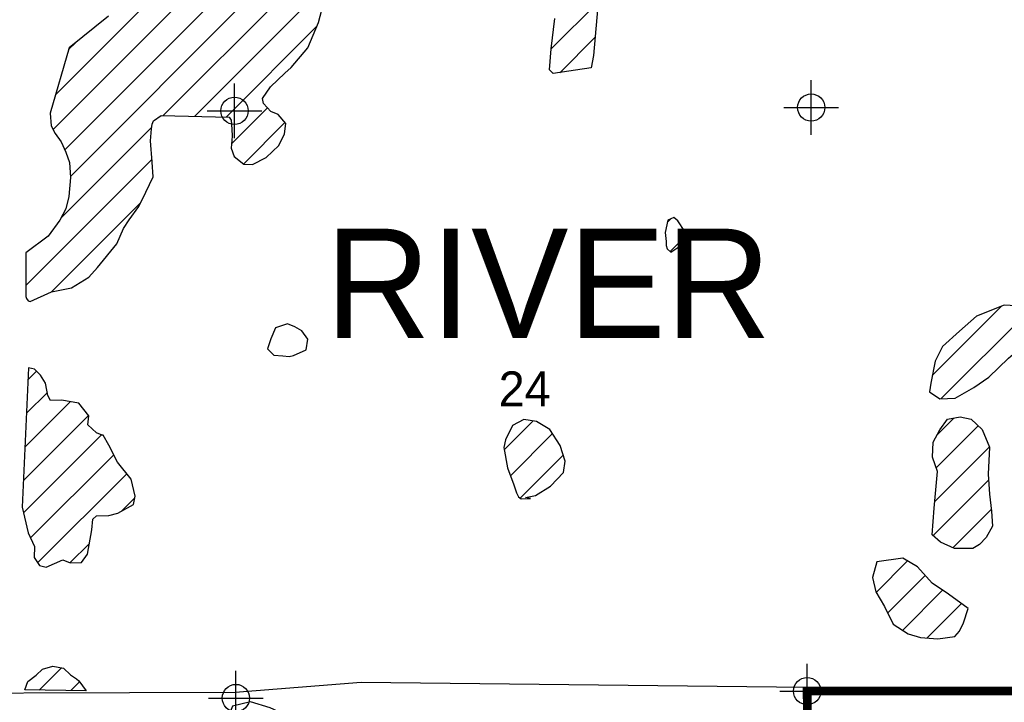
# Model space of a CAD drawing. Extents: x 192051 to 352051, y 710978 to 817615.
# Tile 57 of 85: x 276798 to 285824, y 769581 to 775834. Entities that reach past the tile are written whole.
import ezdxf
from ezdxf.enums import TextEntityAlignment as Align

# ---------------------------------------------------------------- set-up
doc = ezdxf.new("R2010")
doc.units = 0
doc.header["$LTSCALE"] = 800
doc.header["$PDMODE"] = 34
doc.header["$PDSIZE"] = 250
doc.layers.get('0').update_dxf_attribs({"linetype": 'CONTINUOUS'})
for name, color, linetype in [('MAJROADS', 9, 'CONTINUOUS'), ('SEC', 2, 'CONTINUOUS'), ('TEXT', 7, 'CONTINUOUS'), ('WETDBA', 11, 'CONTINUOUS'), ('WETFILL', 12, 'CONTINUOUS'), ('WSHEDS', 3, 'CONTINUOUS')]:
    doc.layers.add(name, color=color, linetype=linetype)

# ---------------------------------------------------------------- blocks, each defined once
blk = doc.blocks.new('*X')
at = {"color": 0}
for p, q in [((277125.8, 775146.5), (280462.1, 778482.7)), ((277103.4, 774829.4), (280235.1, 777961)), ((277211.1, 774642.3), (280465.6, 777896.8)), ((277262.2, 774398.7), (279368.9, 776505.4)), ((278113.6, 774955.4), (279504.2, 776346.1)), ((278401.6, 774948.8), (279600.7, 776147.9)), ((281671.2, 775566.2), (282100.8, 775995.8)), ((278689.7, 774942.2), (279525.6, 775778.1)), ((281748.9, 775349.2), (282072.7, 775673)), ((277245, 775560.3), (277310.9, 775626.2)), ((278740.2, 774698), (279069, 775026.8)), ((277173.9, 774015.7), (278007.8, 774849.7)), ((278849, 774512.1), (279229.6, 774892.7)), ((276853.3, 773400.5), (278010.9, 774558)), ((277090.1, 773342.6), (277908.6, 774161.1)), ((282736, 773978.8), (282768, 774010.9)), ((282761.8, 773709.9), (282899.8, 773848)), ((276855.4, 773697.3), (276856.9, 773698.7)), ((285164.1, 772576), (285794.9, 773206.8)), ((285243.1, 772360.3), (286083.1, 773200.3)), ((276874.4, 772537.5), (276951.7, 772614.8)), ((276860.5, 772229), (277051.7, 772420.1)), ((276846.7, 771920.4), (277261.4, 772335.1)), ((276832.8, 771611.9), (277429.5, 772208.6)), ((281240.4, 771893.9), (281504.9, 772158.4)), ((285206.5, 772029), (285362.4, 772184.9)), ((285200.8, 771728.6), (285585.5, 772113.3)), ((276833.5, 771317.8), (277547.3, 772031.6)), ((281297.6, 771656.4), (281683.8, 772042.6)), ((285187.5, 771420.6), (285687.5, 771920.6)), ((276896.8, 771086.5), (277659.6, 771849.3)), ((281387.3, 771451.4), (281781.5, 771845.5)), ((276962.3, 770857.3), (277780.1, 771675.1)), ((285171.2, 771109.6), (285681.2, 771619.7)), ((277735.2, 771335.5), (277854.6, 771454.9)), ((285353.5, 770997.2), (285706.1, 771349.8)), ((277258.5, 770858.8), (277436.5, 771036.8)), ((284648.5, 770587), (284938, 770876.4)), ((284755.6, 770399.4), (285099.4, 770743.2)), ((284892.6, 770241.7), (285258.7, 770607.7)), ((285116, 770170.4), (285431.3, 770485.6)), ((276977.3, 769693.6), (277181.8, 769898.1)), ((277266.2, 769687.8), (277346.2, 769767.8))]:
    blk.add_line(p, q, dxfattribs=at)

msp = doc.modelspace()

# ---------------------------------------------------------------- linework, layer by layer
at = {"layer": 'MAJROADS', "color": 0}
msp.add_lwpolyline([(315710.2, 770096.8), (310472.4, 769985.4), (305184.3, 769874.4), (299871.2, 769780.3), (294591.7, 769702.7), (289313, 769717.3), (284009, 769715.3), (279928.7, 769762.8), (278771.7, 769671), (274892, 769658.3), (274431.8, 769737.1), (274248.1, 769822.3), (273814.5, 770102.1), (273465.3, 770465), (273207, 770668.1), (273015.1, 770778.4), (272763, 770846), (269797.8, 770750.6), (258426.2, 770129.8), (258294.3, 770083.2), (245978.4, 763662.8)], dxfattribs=at)
at = {"layer": 'SEC', "color": 0}
for p in [(278767.3, 774999.4), (284054.3, 775029.4), (284017, 769684.1), (278780.1, 769620.3)]:
    msp.add_point(p, dxfattribs=at)
at = {"layer": 'WETDBA', "color": 0}
for points in [[(282143.4, 776484.9), (282058.2, 775506.7), (282036.9, 775392.1), (281689.8, 775340.4), (281654.6, 775376.6), (281671.4, 775567.8), (281704.2, 775845.6)], [(277613.2, 775865.9), (277250.1, 775578), (277077.1, 774977.2), (277085.7, 774861.1), (277123.7, 774793.2), (277177.7, 774715.9), (277221, 774620.6), (277254.5, 774526), (277262.8, 774388.1), (277249, 774214.5), (277219.7, 774101.6), (277164.5, 773998.1), (277060.3, 773852.3), (276855.4, 773697.6), (276852.6, 773299), (276859.5, 773280.6), (276874, 773258), (276894.3, 773254.2), (277087.9, 773342.2), (277272.5, 773378.2), (277431.1, 773474.3), (277512.2, 773564.1), (277687.5, 773781), (277749.4, 773921.6), (277800.2, 773999.9), (277889.4, 774122), (277954.8, 774254.9), (278022.3, 774394.8), (278013.2, 774528.5), (277997.7, 774724.9), (278005.9, 774834.5), (278011.3, 774877.3), (278024.9, 774907.4), (278095.1, 774955.9), (278719.3, 774941.5), (278737.3, 774913.9), (278743.5, 774831.6), (278744.9, 774766.2), (278737.4, 774658), (278762.6, 774582.5), (278851.9, 774509.8), (278932.7, 774508.2), (279057.9, 774570.9), (279173, 774682.9), (279224, 774789.9), (279236.3, 774884.7), (279168.2, 774965.6), (279099.6, 774993.1), (279031.5, 775068.3), (279022.8, 775113.4), (279097.1, 775220.2), (279229.2, 775343.3), (279286, 775396.8), (279439.1, 775576.6), (279538.6, 775808.3), (279614.8, 776101.4)]]:
    msp.add_lwpolyline(points, dxfattribs=at)
for points in [[(282767.1, 773705.4), (282903.8, 773797.5), (282896.3, 773893.2), (282830.6, 773990.9), (282793.6, 774023), (282739.9, 773997.5), (282716.2, 773884.6), (282723.1, 773803.6), (282723.4, 773765), (282733.6, 773733.9)], [(286216.1, 773094.7), (286180.5, 773185.5), (286041.4, 773206.6), (285824.2, 773218.4), (285570.3, 773118), (285414.3, 772980.9), (285256.9, 772841.6), (285189.7, 772705.3), (285150.2, 772505.8), (285138.2, 772426.3), (285234.1, 772359.7), (285373.9, 772368.4), (285544.8, 772465.1), (285683.8, 772559.7), (285863.1, 772733.7), (285969.4, 772824), (286045.3, 772902.2), (286138.8, 772994.5)], [(279423.2, 772809.1), (279439, 772908.1), (279384.9, 772983.9), (279321.3, 773019.7), (279254.1, 773047.9), (279144, 773012.5), (279101.5, 772912.4), (279070.3, 772819.9), (279128.7, 772760.2), (279210.9, 772753.7), (279267.1, 772748.2), (279306.6, 772758.3)], [(276879.3, 772646.7), (276821.9, 771368.8), (276875.3, 771133.8), (276932.3, 771008.9), (276930.1, 770907.2), (276978.1, 770832.9), (277039.6, 770820.1), (277192.7, 770885.2), (277261.7, 770857.5), (277364.8, 770862.3), (277419.9, 770938.6), (277457.6, 771161.7), (277467.4, 771257.6), (277502.9, 771290), (277615.1, 771292.6), (277696.1, 771314.5), (277842.4, 771393), (277857.5, 771469.9), (277821.2, 771624.7), (277694.5, 771780.1), (277616.2, 771935.5), (277562.2, 772028.1), (277552.4, 772029.7), (277502.2, 772049.3), (277421.2, 772122.7), (277431.6, 772206), (277341.4, 772322.3), (277182, 772347.8), (277081.7, 772346.5), (277057.1, 772393.1), (277034.9, 772504.2), (276988.3, 772577.1), (276933.1, 772634)], [(281436.1, 771458.1), (281525.6, 771475.4), (281663.6, 771561.2), (281783.1, 771685.1), (281798.9, 771790.4), (281753.4, 771934.3), (281659.3, 772080.9), (281534.2, 772153.9), (281419.7, 772171.3), (281315.1, 772118.3), (281252.5, 771986.7), (281236.3, 771916.6), (281270.2, 771728.5), (281329, 771573.9), (281353.6, 771500.5), (281369.4, 771463), (281395.9, 771445.9), (281479.6, 771449.2)], [(285535.2, 770989), (285367.7, 770991), (285238.5, 771047.6), (285163.9, 771116.3), (285182.1, 771360.5), (285212.2, 771695.5), (285166.6, 771828.1), (285170.7, 771963), (285233, 772078), (285304.6, 772174.6), (285420.9, 772195.3), (285521, 772174.8), (285620.5, 772079.9), (285688.8, 771917.4), (285677.7, 771671.2), (285690, 771488.8), (285707.9, 771333.4), (285717.3, 771195.1), (285657.1, 771090), (285596.2, 771027.4)], [(285491.9, 770441.9), (285311.5, 770572.2), (285163, 770672.1), (285028, 770823.1), (284895.2, 770901.7), (284656.1, 770866.6), (284617.2, 770724), (284645.1, 770592.7), (284725.4, 770459.4), (284806.5, 770298.4), (284944.3, 770207.7), (285055.7, 770175.9), (285214.7, 770161.2), (285371.5, 770184.8), (285414.8, 770233.1), (285449.4, 770307.7)], [(277407.6, 769684.9), (276845.9, 769696.2), (276871, 769770.2), (276947.3, 769830), (277007.2, 769884.3), (277102.5, 769913.2), (277197.9, 769895), (277262.9, 769832.9), (277317.4, 769797.3), (277339.3, 769777)], [(279208.8, 769264.2), (279264, 769347.1), (279245.3, 769461.5), (279093.3, 769531.8), (278913.3, 769585.2), (278748, 769544.2), (278720.1, 769476), (278727.4, 769296), (278729.2, 769208.9), (278736.3, 769140.3), (278771.8, 769122.8), (278840.3, 769118.4), (278920.6, 769149.6), (278963.1, 769184.1), (279014.9, 769218.5), (279049.3, 769229.6)]]:
    msp.add_lwpolyline(points, close=True, dxfattribs=at)
at = {"layer": 'WSHEDS', "color": 0, "const_width": 80}
msp.add_lwpolyline([(299881.7, 777948.8), (299881.7, 775102.8), (299936.6, 769765.4), (294615.9, 769710.5), (289345.7, 769688.8), (284017, 769684.1), (284038.5, 764388.8), (279638.5, 764388.8), (279734.3, 758982.3), (279598.5, 756298.8)], dxfattribs=at)

# ---------------------------------------------------------------- block references
at = {"layer": 'WETFILL', "color": 0}
msp.add_blockref('*X', (0, 0), dxfattribs=at)
msp.add_blockref('*X', (0, 0), dxfattribs=at)
msp.add_blockref('*X', (0, 0), dxfattribs=at)
msp.add_blockref('*X', (0, 0), dxfattribs=at)
msp.add_blockref('*X', (0, 0), dxfattribs=at)
msp.add_blockref('*X', (0, 0), dxfattribs=at)
msp.add_blockref('*X', (0, 0), dxfattribs=at)
msp.add_blockref('*X', (0, 0), dxfattribs=at)
msp.add_blockref('*X', (0, 0), dxfattribs=at)
msp.add_blockref('*X', (0, 0), dxfattribs=at)
msp.add_blockref('*X', (0, 0), dxfattribs=at)
msp.add_blockref('*X', (0, 0), dxfattribs=at)
msp.add_blockref('*X', (0, 0), dxfattribs=at)
msp.add_blockref('*X', (0, 0), dxfattribs=at)
msp.add_blockref('*X', (0, 0), dxfattribs=at)
msp.add_blockref('*X', (0, 0), dxfattribs=at)
msp.add_blockref('*X', (0, 0), dxfattribs=at)
msp.add_blockref('*X', (0, 0), dxfattribs=at)
msp.add_blockref('*X', (0, 0), dxfattribs=at)
msp.add_blockref('*X', (0, 0), dxfattribs=at)
msp.add_blockref('*X', (0, 0), dxfattribs=at)
msp.add_blockref('*X', (0, 0), dxfattribs=at)
msp.add_blockref('*X', (0, 0), dxfattribs=at)
msp.add_blockref('*X', (0, 0), dxfattribs=at)
msp.add_blockref('*X', (0, 0), dxfattribs=at)
msp.add_blockref('*X', (0, 0), dxfattribs=at)
msp.add_blockref('*X', (0, 0), dxfattribs=at)
msp.add_blockref('*X', (0, 0), dxfattribs=at)
msp.add_blockref('*X', (0, 0), dxfattribs=at)
msp.add_blockref('*X', (0, 0), dxfattribs=at)
msp.add_blockref('*X', (0, 0), dxfattribs=at)
msp.add_blockref('*X', (0, 0), dxfattribs=at)
msp.add_blockref('*X', (0, 0), dxfattribs=at)
msp.add_blockref('*X', (0, 0), dxfattribs=at)
msp.add_blockref('*X', (0, 0), dxfattribs=at)
msp.add_blockref('*X', (0, 0), dxfattribs=at)
msp.add_blockref('*X', (0, 0), dxfattribs=at)
msp.add_blockref('*X', (0, 0), dxfattribs=at)
msp.add_blockref('*X', (0, 0), dxfattribs=at)
msp.add_blockref('*X', (0, 0), dxfattribs=at)
msp.add_blockref('*X', (0, 0), dxfattribs=at)
msp.add_blockref('*X', (0, 0), dxfattribs=at)
msp.add_blockref('*X', (0, 0), dxfattribs=at)
msp.add_blockref('*X', (0, 0), dxfattribs=at)
msp.add_blockref('*X', (0, 0), dxfattribs=at)
msp.add_blockref('*X', (0, 0), dxfattribs=at)
msp.add_blockref('*X', (0, 0), dxfattribs=at)
msp.add_blockref('*X', (0, 0), dxfattribs=at)
msp.add_blockref('*X', (0, 0), dxfattribs=at)
msp.add_blockref('*X', (0, 0), dxfattribs=at)
msp.add_blockref('*X', (0, 0), dxfattribs=at)
msp.add_blockref('*X', (0, 0), dxfattribs=at)
msp.add_blockref('*X', (0, 0), dxfattribs=at)
msp.add_blockref('*X', (0, 0), dxfattribs=at)
msp.add_blockref('*X', (0, 0), dxfattribs=at)
msp.add_blockref('*X', (0, 0), dxfattribs=at)
msp.add_blockref('*X', (0, 0), dxfattribs=at)
msp.add_blockref('*X', (0, 0), dxfattribs=at)
msp.add_blockref('*X', (0, 0), dxfattribs=at)
msp.add_blockref('*X', (0, 0), dxfattribs=at)
msp.add_blockref('*X', (0, 0), dxfattribs=at)
msp.add_blockref('*X', (0, 0), dxfattribs=at)
msp.add_blockref('*X', (0, 0), dxfattribs=at)
msp.add_blockref('*X', (0, 0), dxfattribs=at)
msp.add_blockref('*X', (0, 0), dxfattribs=at)
msp.add_blockref('*X', (0, 0), dxfattribs=at)
msp.add_blockref('*X', (0, 0), dxfattribs=at)
msp.add_blockref('*X', (0, 0), dxfattribs=at)
msp.add_blockref('*X', (0, 0), dxfattribs=at)
msp.add_blockref('*X', (0, 0), dxfattribs=at)
msp.add_blockref('*X', (0, 0), dxfattribs=at)
msp.add_blockref('*X', (0, 0), dxfattribs=at)
msp.add_blockref('*X', (0, 0), dxfattribs=at)
msp.add_blockref('*X', (0, 0), dxfattribs=at)
msp.add_blockref('*X', (0, 0), dxfattribs=at)
msp.add_blockref('*X', (0, 0), dxfattribs=at)
msp.add_blockref('*X', (0, 0), dxfattribs=at)
msp.add_blockref('*X', (0, 0), dxfattribs=at)
msp.add_blockref('*X', (0, 0), dxfattribs=at)
msp.add_blockref('*X', (0, 0), dxfattribs=at)
msp.add_blockref('*X', (0, 0), dxfattribs=at)
msp.add_blockref('*X', (0, 0), dxfattribs=at)
msp.add_blockref('*X', (0, 0), dxfattribs=at)
msp.add_blockref('*X', (0, 0), dxfattribs=at)
msp.add_blockref('*X', (0, 0), dxfattribs=at)
msp.add_blockref('*X', (0, 0), dxfattribs=at)
msp.add_blockref('*X', (0, 0), dxfattribs=at)
msp.add_blockref('*X', (0, 0), dxfattribs=at)
msp.add_blockref('*X', (0, 0), dxfattribs=at)
msp.add_blockref('*X', (0, 0), dxfattribs=at)
msp.add_blockref('*X', (0, 0), dxfattribs=at)
msp.add_blockref('*X', (0, 0), dxfattribs=at)
msp.add_blockref('*X', (0, 0), dxfattribs=at)
msp.add_blockref('*X', (0, 0), dxfattribs=at)
msp.add_blockref('*X', (0, 0), dxfattribs=at)
msp.add_blockref('*X', (0, 0), dxfattribs=at)
msp.add_blockref('*X', (0, 0), dxfattribs=at)
msp.add_blockref('*X', (0, 0), dxfattribs=at)
msp.add_blockref('*X', (0, 0), dxfattribs=at)
msp.add_blockref('*X', (0, 0), dxfattribs=at)

# ---------------------------------------------------------------- texts
at = {"layer": 'TEXT', "color": 0}
for s, height, p in [('RIVER', 1000, (281642.3, 772919.7)), ('24', 320, (281426.9, 772292.6))]:
    msp.add_text(s, height=height, dxfattribs=at).set_placement(p, align=Align.CENTER)

doc.saveas('drawing.dxf')
